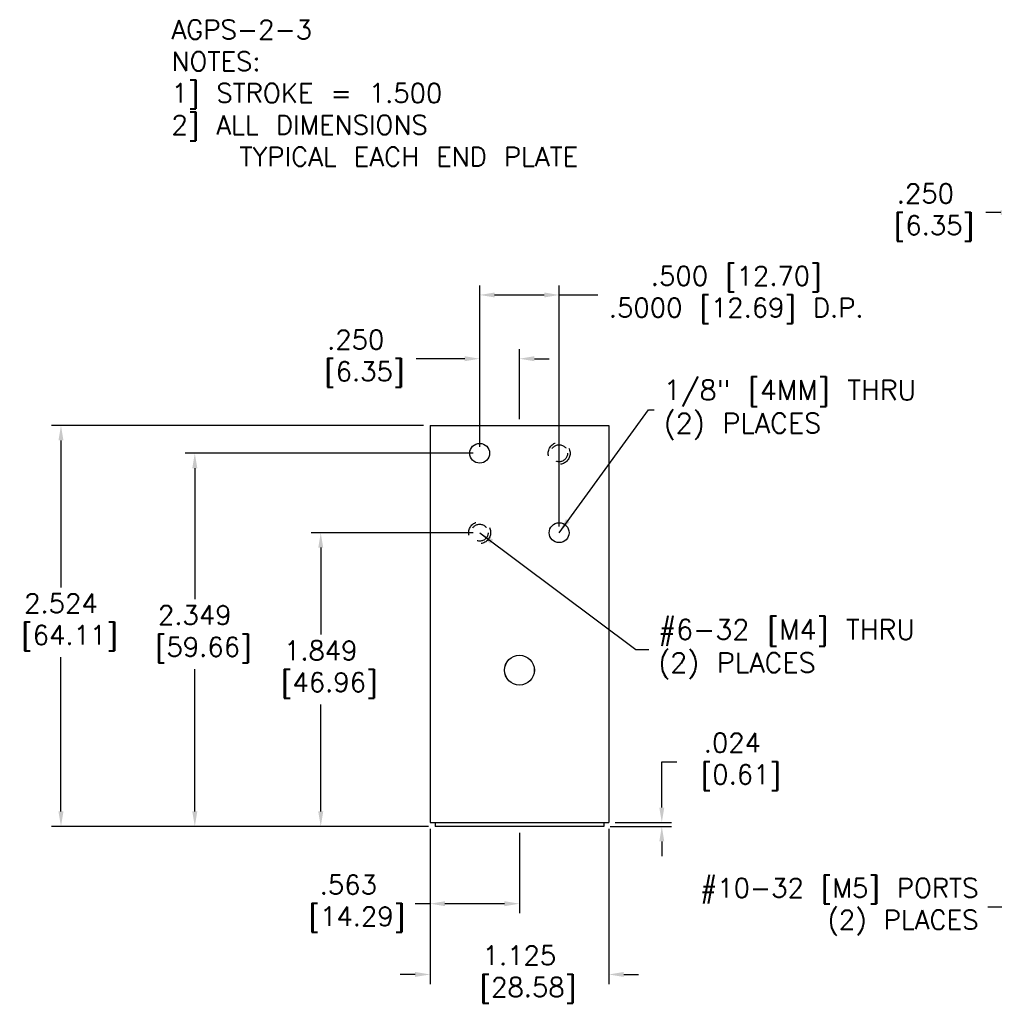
# Model space of a CAD drawing. Extents: x -3 to 46.2, y -6.3 to 11.5.
# Tile 1 of 2: x -3 to 3.1, y -2.8 to 3.4. Entities that reach past the tile are written whole.
import ezdxf

# ---------------------------------------------------------------- set-up
doc = ezdxf.new("R2010")
doc.units = 0
doc.header["$MEASUREMENT"] = 0
doc.linetypes.add('DASHED', pattern=[0.75, 0.5, -0.25])
doc.layers.get('0').update_dxf_attribs({"linetype": 'CONTINUOUS'})
doc.layers.get('DEFPOINTS').update_dxf_attribs({"linetype": 'CONTINUOUS'})
doc.styles.get("Standard").update_dxf_attribs({"font": 'txt.shx', "height": 0.12})
doc.styles.add('STYLE1', font='romans.shx', dxfattribs={"height": 0.125})
doc.dimstyles.new('BRITISH__M_', dxfattribs={"dimtxt": 0.125, "dimasz": 0.094, "dimexe": 0.06, "dimexo": 0.04, "dimgap": 0.0625, "dimtad": 0, "dimtih": 1, "dimtoh": 1, "dimdec": 3, "dimzin": 4, "dimtxsty": 'STYLE1', "dimcen": 0.09, "dimazin": 3, "dimtfac": 1, "dimtdec": 3, "dimtofl": 0, "dimtmove": 0, "dimatfit": 3, "dimtolj": 1, "dimtzin": 4})

# ---------------------------------------------------------------- blocks, each defined once
blk = doc.blocks.new('*D1')
at = {"color": 0, "linetype": 'BYBLOCK'}
for p, q in [((3.2536, 1.9764), (3.2536, 1.597)), ((3.5036, 1.9764), (3.5036, 1.597)), ((3.1596, 1.657), (3.0656, 1.657)), ((3.5976, 1.657), (3.6916, 1.657))]:
    blk.add_line(p, q, dxfattribs=at)
for points in [[(3.1596, 1.6726), (3.1596, 1.6413), (3.2536, 1.657)], [(3.5976, 1.6726), (3.5976, 1.6413), (3.5036, 1.657)]]:
    blk.add_solid(points, dxfattribs=at)
at = {"layer": 'DEFPOINTS', "color": 0, "linetype": 'BYBLOCK'}
for p in [(3.2536, 2.0164), (3.5036, 2.0164), (3.2536, 1.657)]:
    blk.add_point(p, dxfattribs=at)
at = {"color": 0, "linetype": 'BYBLOCK', "insert": (2.6856, 1.657), "char_height": 0.12, "attachment_point": 5}
blk.add_mtext('\\A1;.250\\P [6.35]', dxfattribs=at)
blk = doc.blocks.new('*D83')
at = {"color": 0, "linetype": 'BYBLOCK'}
for p, q in [((1.0268, -1.5594), (1.0268, -1.2707)), ((1.0268, -1.2707), (1.1208, -1.2707)), ((0.7333, -1.6534), (1.0868, -1.6534)), ((0.702, -1.6774), (1.0868, -1.6774)), ((1.0268, -1.7714), (1.0268, -1.8654))]:
    blk.add_line(p, q, dxfattribs=at)
for points in [[(1.0111, -1.5594), (1.0424, -1.5594), (1.0268, -1.6534)], [(1.0111, -1.7714), (1.0424, -1.7714), (1.0268, -1.6774)]]:
    blk.add_solid(points, dxfattribs=at)
at = {"layer": 'DEFPOINTS', "color": 0, "linetype": 'BYBLOCK'}
for p in [(0.6933, -1.6534), (0.662, -1.6774), (1.0268, -1.6774)]:
    blk.add_point(p, dxfattribs=at)
at = {"color": 0, "linetype": 'BYBLOCK', "insert": (1.4708, -1.2707), "char_height": 0.12, "attachment_point": 5}
blk.add_mtext('\\A1;.024\\P [0.61]', dxfattribs=at)
blk = doc.blocks.new('*D84')
at = {"color": 0, "linetype": 'BYBLOCK'}
for p, q in [((-0.7105, -1.6934), (-0.7105, -2.6695)), ((0.4145, -1.6934), (0.4145, -2.6695)), ((-0.8045, -2.6095), (-0.8985, -2.6095)), ((0.5085, -2.6095), (0.6025, -2.6095))]:
    blk.add_line(p, q, dxfattribs=at)
for points in [[(-0.8045, -2.5938), (-0.8045, -2.6251), (-0.7105, -2.6095)], [(0.5085, -2.5938), (0.5085, -2.6251), (0.4145, -2.6095)]]:
    blk.add_solid(points, dxfattribs=at)
at = {"layer": 'DEFPOINTS', "color": 0, "linetype": 'BYBLOCK'}
for p in [(-0.7105, -1.6534), (0.4145, -1.6534), (0.4145, -2.6095)]:
    blk.add_point(p, dxfattribs=at)
at = {"color": 0, "linetype": 'BYBLOCK', "insert": (-0.148, -2.6095), "char_height": 0.12, "attachment_point": 5}
blk.add_mtext('\\A1;1.125\\P [28.58]', dxfattribs=at)
blk = doc.blocks.new('*D85')
at = {"color": 0, "linetype": 'BYBLOCK'}
for p, q in [((-0.7105, -1.6934), (-0.7105, -2.2239)), ((-0.148, -1.7174), (-0.148, -2.2239)), ((-0.7105, -2.1639), (-0.8045, -2.1639)), ((-0.242, -2.1639), (-0.6165, -2.1639))]:
    blk.add_line(p, q, dxfattribs=at)
for points in [[(-0.6165, -2.1483), (-0.6165, -2.1796), (-0.7105, -2.1639)], [(-0.242, -2.1483), (-0.242, -2.1796), (-0.148, -2.1639)]]:
    blk.add_solid(points, dxfattribs=at)
at = {"layer": 'DEFPOINTS', "color": 0, "linetype": 'BYBLOCK'}
for p in [(-0.7105, -1.6534), (-0.148, -1.6774), (-0.7105, -2.1639)]:
    blk.add_point(p, dxfattribs=at)
at = {"color": 0, "linetype": 'BYBLOCK', "insert": (-1.2245, -2.1639), "char_height": 0.12, "attachment_point": 5}
blk.add_mtext('\\A1;.563\\P [14.29]', dxfattribs=at)
blk = doc.blocks.new('*D86')
at = {"color": 0, "linetype": 'BYBLOCK'}
for p, q in [((-0.7505, 0.8466), (-3.0927, 0.8466)), ((-3.0327, 0.7526), (-3.0327, -0.173)), ((-3.0327, -1.5834), (-3.0327, -0.613)), ((-0.7192, -1.6774), (-3.0927, -1.6774))]:
    blk.add_line(p, q, dxfattribs=at)
for points in [[(-3.0484, 0.7526), (-3.0171, 0.7526), (-3.0327, 0.8466)], [(-3.0484, -1.5834), (-3.0171, -1.5834), (-3.0327, -1.6774)]]:
    blk.add_solid(points, dxfattribs=at)
at = {"layer": 'DEFPOINTS', "color": 0, "linetype": 'BYBLOCK'}
for p in [(-0.7105, 0.8466), (-3.0327, -1.6774), (-0.6792, -1.6774)]:
    blk.add_point(p, dxfattribs=at)
at = {"color": 0, "linetype": 'BYBLOCK', "insert": (-3.0327, -0.393), "char_height": 0.12, "attachment_point": 5}
blk.add_mtext('\\A1;2.524\\P [64.11]', dxfattribs=at)
blk = doc.blocks.new('*D87')
at = {"color": 0, "linetype": 'BYBLOCK'}
for p, q in [((-0.438, 0.1716), (-1.4581, 0.1716)), ((-1.3981, 0.0776), (-1.3981, -0.47)), ((-1.3981, -1.5834), (-1.3981, -0.91)), ((-0.7192, -1.6774), (-1.4581, -1.6774))]:
    blk.add_line(p, q, dxfattribs=at)
for points in [[(-1.4137, 0.0776), (-1.3824, 0.0776), (-1.3981, 0.1716)], [(-1.4137, -1.5834), (-1.3824, -1.5834), (-1.3981, -1.6774)]]:
    blk.add_solid(points, dxfattribs=at)
at = {"layer": 'DEFPOINTS', "color": 0, "linetype": 'BYBLOCK'}
for p in [(-0.398, 0.1716), (-1.3981, -1.6774), (-0.6792, -1.6774)]:
    blk.add_point(p, dxfattribs=at)
at = {"color": 0, "linetype": 'BYBLOCK', "insert": (-1.3981, -0.69), "char_height": 0.12, "attachment_point": 5}
blk.add_mtext('\\A1;1.849\\P [46.96]', dxfattribs=at)
blk = doc.blocks.new('*D88')
at = {"color": 0, "linetype": 'BYBLOCK'}
for p, q in [((-0.438, 0.6716), (-2.2506, 0.6716)), ((-2.1906, 0.5776), (-2.1906, -0.2473)), ((-2.1906, -1.5834), (-2.1906, -0.6873)), ((-0.7192, -1.6774), (-2.2506, -1.6774))]:
    blk.add_line(p, q, dxfattribs=at)
for points in [[(-2.2063, 0.5776), (-2.175, 0.5776), (-2.1906, 0.6716)], [(-2.2063, -1.5834), (-2.175, -1.5834), (-2.1906, -1.6774)]]:
    blk.add_solid(points, dxfattribs=at)
at = {"layer": 'DEFPOINTS', "color": 0, "linetype": 'BYBLOCK'}
for p in [(-0.398, 0.6716), (-2.1906, -1.6774), (-0.6792, -1.6774)]:
    blk.add_point(p, dxfattribs=at)
at = {"color": 0, "linetype": 'BYBLOCK', "insert": (-2.1906, -0.4673), "char_height": 0.12, "attachment_point": 5}
blk.add_mtext('\\A1;2.349\\P [59.66]', dxfattribs=at)
blk = doc.blocks.new('*D89')
at = {"color": 0, "linetype": 'BYBLOCK'}
for p, q in [((-0.398, 0.7116), (-0.398, 1.7281)), ((0.102, 0.2116), (0.102, 1.7281)), ((-0.304, 1.6681), (0.008, 1.6681)), ((0.102, 1.6681), (0.3465, 1.6681))]:
    blk.add_line(p, q, dxfattribs=at)
for points in [[(-0.304, 1.6837), (-0.304, 1.6524), (-0.398, 1.6681)], [(0.008, 1.6837), (0.008, 1.6524), (0.102, 1.6681)]]:
    blk.add_solid(points, dxfattribs=at)
at = {"layer": 'DEFPOINTS', "color": 0, "linetype": 'BYBLOCK'}
for p in [(0.102, 1.6681), (-0.398, 0.6716), (0.102, 0.1716)]:
    blk.add_point(p, dxfattribs=at)
at = {"color": 0, "linetype": 'BYBLOCK', "insert": (1.2165, 1.6681), "char_height": 0.12, "attachment_point": 5}
blk.add_mtext('\\A1;.500 [12.70]\\P.5000 [12.69] D.P.', dxfattribs=at)
blk = doc.blocks.new('*D90')
at = {"color": 0, "linetype": 'BYBLOCK'}
for p, q in [((-0.398, 0.7116), (-0.398, 1.3268)), ((-0.148, 0.8866), (-0.148, 1.3268)), ((-0.492, 1.2668), (-0.7975, 1.2668)), ((-0.054, 1.2668), (0.04, 1.2668))]:
    blk.add_line(p, q, dxfattribs=at)
for points in [[(-0.492, 1.2824), (-0.492, 1.2511), (-0.398, 1.2668)], [(-0.054, 1.2824), (-0.054, 1.2511), (-0.148, 1.2668)]]:
    blk.add_solid(points, dxfattribs=at)
at = {"layer": 'DEFPOINTS', "color": 0, "linetype": 'BYBLOCK'}
for p in [(-0.398, 1.2668), (-0.148, 0.8466), (-0.398, 0.6716)]:
    blk.add_point(p, dxfattribs=at)
at = {"color": 0, "linetype": 'BYBLOCK', "insert": (-1.1775, 1.2668), "char_height": 0.12, "attachment_point": 5}
blk.add_mtext('\\A1;.250\\P [6.35]', dxfattribs=at)

msp = doc.modelspace()

# ---------------------------------------------------------------- linework, layer by layer
for p, q in [((-0.4317, 0.8466), (0.6933, 0.8466)), ((-0.4317, 0.8466), (-0.4317, -1.6534)), ((0.6933, 0.8466), (0.6933, -1.6534)), ((-0.4317, -1.6534), (0.6933, -1.6534)), ((-0.4004, -1.6534), (-0.4004, -1.6774)), ((0.662, -1.6534), (0.662, -1.6774)), ((0.662, -1.6774), (-0.4004, -1.6774))]:
    msp.add_line(p, q)
for centre, radius in [((-0.1192, 0.6716), 0.0625), ((0.3808, 0.1716), 0.0625), ((0.1308, -0.6939), 0.094), ((0.1308, -0.6939), 0.0938)]:
    msp.add_circle(centre, radius)
at = {"linetype": 'DASHED', "ltscale": 0.156}
for centre, radius in [((0.3808, 0.6716), 0.069), ((0.3808, 0.6716), 0.0532), ((-0.1192, 0.1716), 0.069), ((-0.1192, 0.1716), 0.0532)]:
    msp.add_circle(centre, radius, dxfattribs=at)

# ---------------------------------------------------------------- texts
at = {"insert": (-2.0587, 3.3989), "char_height": 0.12, "width": 2.9026, "attachment_point": 1}
msp.add_mtext('AGPS-2-3\\PNOTES:\\P1] STROKE = 1.500\\P2] ALL DIMENSIONS              TYPICAL EACH END PLATE', dxfattribs=at)
for s, insert, char_height, attachment_point in [('1/8" [4MM] THRU\\P(2) PLACES', (1.0395, 0.9445), 0.125, 4), ('#6-32 [M4] THRU\\P(2) PLACES', (1.0048, -0.5633), 0.125, 4), ('#10-32 [M5] PORTS\\P(2) PLACES', (3.0195, -2.1848), 0.12, 6)]:
    msp.add_mtext(s, dxfattribs=dict(insert=insert, char_height=char_height, attachment_point=attachment_point))

# ---------------------------------------------------------------- dimensions: what is measured, and where the dimension line sits
at = {"linetype": 'CONTINUOUS'}
dim = msp.add_linear_dim(base=(3.2536, 2.1866), p1=(3.5036, 2.546), p2=(3.2536, 2.546), dimstyle='BRITISH__M_', override={"dimtxt": 0.12, "dimgap": 0.06, "dimpost": '\\P', "dimtxsty": 'STANDARD'}, dxfattribs=at)
dim.commit()
dim.dimension.update_dxf_attribs({"geometry": '*D1', "text_midpoint": (2.6856, 2.1866), "insert": (0, 0.5297)})
dim = msp.add_linear_dim(base=(0.3808, 1.6681), p1=(-0.1192, 0.6716), p2=(0.3808, 0.1716), text='.500 [12.70]\\P.5000 [12.69] D.P.', dimstyle='BRITISH__M_', override={"dimtxt": 0.12, "dimgap": 0.06, "dimpost": '\\P', "dimtxsty": 'STANDARD'})
dim.commit()
dim.dimension.update_dxf_attribs({"geometry": '*D89', "text_midpoint": (1.4953, 1.6681), "dimtype": 160, "insert": (0.2787, 0)})
dim = msp.add_linear_dim(base=(-0.1192, 1.2668), p1=(0.1308, 0.8466), p2=(-0.1192, 0.6716), dimstyle='BRITISH__M_', override={"dimtxt": 0.12, "dimgap": 0.06, "dimpost": '\\P', "dimtxsty": 'STANDARD'})
dim.commit()
dim.dimension.update_dxf_attribs({"geometry": '*D90', "text_midpoint": (-0.8988, 1.2668), "dimtype": 160, "insert": (0.2787, 0)})
for base, p1, picture, middle in [((-2.754, -1.6774), (-0.4317, 0.8466), '*D86', (-2.754, -0.393)), ((-1.9119, -1.6774), (-0.1192, 0.6716), '*D88', (-1.9119, -0.4673)), ((-1.1194, -1.6774), (-0.1192, 0.1716), '*D87', (-1.1194, -0.69))]:
    dim = msp.add_linear_dim(base=base, p1=p1, p2=(-0.4004, -1.6774), angle=90, dimstyle='BRITISH__M_', override={"dimtxt": 0.12, "dimgap": 0.06, "dimpost": '\\P', "dimtxsty": 'STANDARD'})
    dim.commit()
    dim.dimension.update_dxf_attribs({"geometry": picture, "text_midpoint": middle, "dimtype": 160, "insert": (0.2787, 0)})
dim = msp.add_linear_dim(base=(1.0268, -1.6774), p1=(0.6933, -1.6534), p2=(0.662, -1.6774), angle=90, dimstyle='BRITISH__M_', override={"dimtxt": 0.12, "dimgap": 0.06, "dimpost": '\\P', "dimtxsty": 'STANDARD'})
dim.commit()
dim.dimension.update_dxf_attribs({"geometry": '*D83', "text_midpoint": (1.4708, -1.2707), "dimtype": 160})
for base, p1, p2, picture, middle, set_off in [((-0.4317478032, -2.1639447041), (0.1307521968, -1.6773908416), (-0.4317478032, -1.6533908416), '*D85', (-0.9457478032, -2.1639447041), (0.2787160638, 0)), ((0.6933, -2.6095), (-0.4317, -1.6534), (0.6933, -1.6534), '*D84', (0.1308, -2.6095), (0.2787, 0))]:
    dim = msp.add_linear_dim(base=base, p1=p1, p2=p2, dimstyle='BRITISH__M_', override={"dimtxt": 0.12, "dimgap": 0.06, "dimpost": '\\P', "dimtxsty": 'STANDARD'})
    dim.commit()
    dim.dimension.update_dxf_attribs({"geometry": picture, "text_midpoint": middle, "insert": set_off})

# ---------------------------------------------------------------- leaders
for points in [[(0.3808, 0.1716), (0.9423, 0.9445), (0.9795, 0.9445)], [(-0.1192, 0.1716), (0.8642, -0.5633), (0.9448, -0.5633)]]:
    msp.add_leader(points, dimstyle='BRITISH__M_', override={"dimtxt": 0.12, "dimgap": 0.06, "dimtxsty": 'STANDARD'})
at = {"annotation_type": 0, "has_hookline": 1, "hookline_direction": 1, "text_width": 1.86}
msp.add_leader([(5.4161, -0.8094), (3.3825, -2.3844), (3.1735, -2.1848), (3.0795, -2.1848)], dimstyle='BRITISH__M_', override={"dimtxt": 0.12, "dimgap": 0.06, "dimtxsty": 'STANDARD'}, dxfattribs=at)

doc.saveas('drawing.dxf')
